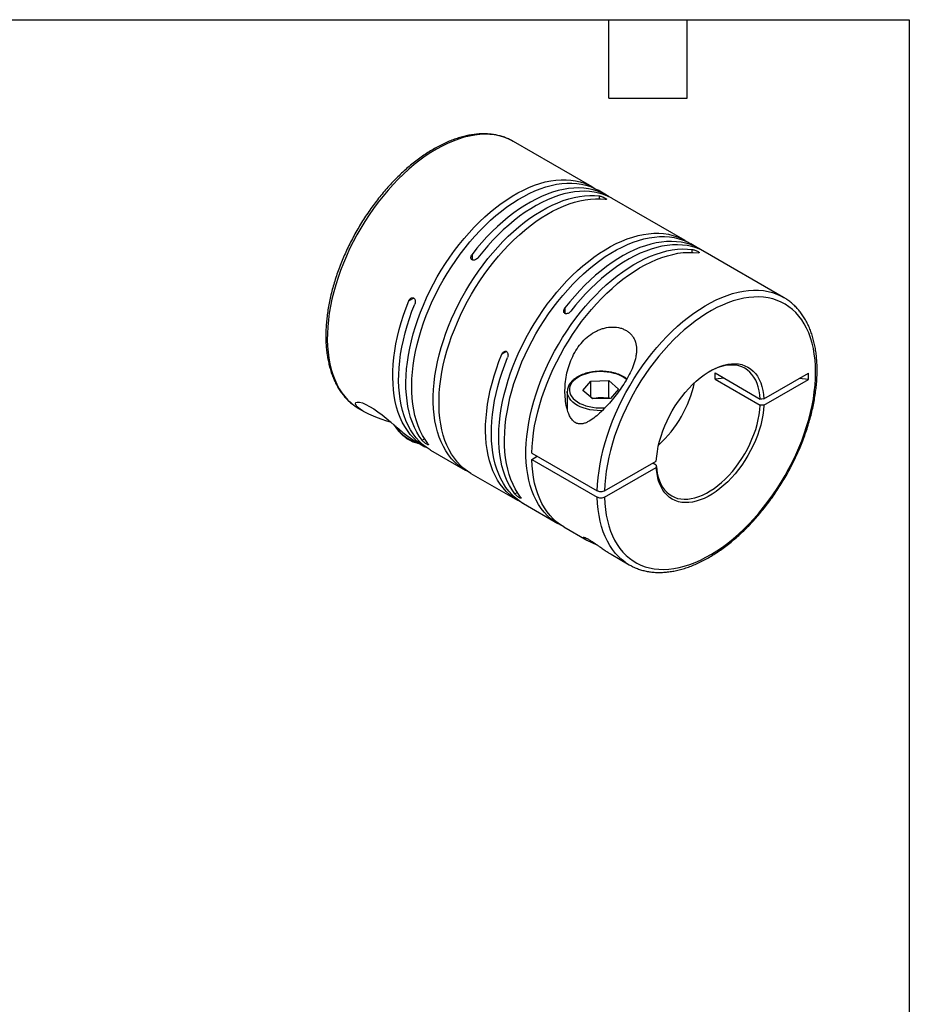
# Model space of a CAD drawing. Header units: millimetres. Extents: x 13 to 546, y 13 to 419.
# Tile 4 of 4: x 373 to 546, y 228 to 419. Entities that reach past the tile are written whole.
import ezdxf

# ---------------------------------------------------------------- set-up
doc = ezdxf.new("R2010")
doc.units = ezdxf.units.MM
doc.header["$LTSCALE"] = 2
doc.linetypes.add('SLD-Solid', pattern=[0])
doc.layers.add('TEXT', color=140, linetype='SLD-Solid', lineweight=25)

msp = doc.modelspace()

# ---------------------------------------------------------------- linework, layer by layer
for p, q in [((469.21, 395.42), (469.15, 395.46)), ((484.48, 386.61), (469.21, 395.42)), ((487.24, 385.01), (485.62, 385.95)), ((485.89, 384.29), (485.89, 384.84)), ((502.52, 376.2), (488.37, 384.36)), ((505.27, 374.6), (503.65, 375.54)), ((461.14, 373.5), (461.14, 372.43)), ((503.92, 373.88), (503.92, 374.44)), ((521.68, 365.13), (506.4, 373.95)), ((449.79, 365.01), (448.86, 364.48)), ((521.68, 365.13), (521.75, 365.09)), ((479.17, 363.09), (479.17, 362.02)), ((467.82, 354.6), (466.89, 354.07)), ((508.35, 350.45), (517.12, 345.38)), ((517.83, 345.39), (526.48, 350.38)), ((526.48, 349.15), (526.48, 350.38)), ((482.68, 347.06), (484.24, 348.85)), ((484.24, 348.85), (487.69, 348.96)), ((484.24, 345.69), (484.24, 348.85)), ((487.69, 348.96), (489.6, 347.29)), ((487.69, 345.7), (487.69, 348.96)), ((510.13, 349.42), (508.35, 349.23)), ((508.35, 349.23), (517.12, 344.16)), ((517.83, 344.16), (526.48, 349.15)), ((526.48, 349.15), (524.72, 349.36)), ((479.64, 346.85), (479.64, 343.35)), ((479.64, 346.77), (479.64, 346.85)), ((484.58, 345.39), (482.68, 347.06)), ((489.6, 347.29), (488.04, 345.5)), ((484.36, 345.58), (485.96, 345.64)), ((488.04, 345.5), (484.58, 345.39)), ((485.96, 345.64), (487.69, 345.7)), ((487.69, 345.7), (487.92, 345.5)), ((439.21, 343.46), (440.22, 342.88)), ((449.68, 337.43), (450.01, 337.23)), ((450.01, 337.23), (451.94, 336.11)), ((451.41, 337.37), (451.89, 337.65)), ((453.07, 335.46), (459.79, 331.58)), ((472.74, 334.87), (485.47, 327.52)), ((472.74, 333.65), (473.81, 334.26)), ((472.74, 333.65), (485.47, 326.3)), ((486.89, 327.52), (496.94, 333.33)), ((486.89, 326.3), (496.94, 332.1)), ((496.94, 332.51), (496.24, 332.92)), ((460.92, 330.93), (469.97, 325.7)), ((469.44, 326.96), (469.92, 327.24)), ((471.1, 325.05), (477.82, 321.17)), ((478.95, 320.52), (483.41, 317.94)), ((488.15, 315.21), (491.68, 313.17))]:
    msp.add_line(p, q)
at = {"flags": 128}
for points in [[(469.15, 395.46), (468.92, 395.58), (468.12, 395.96), (467.29, 396.28), (466.42, 396.52), (465.52, 396.7), (464.58, 396.8), (463.63, 396.83), (462.64, 396.79), (461.64, 396.67), (460.61, 396.49), (459.57, 396.24), (458.52, 395.91), (457.45, 395.52), (456.38, 395.06), (455.3, 394.53), (454.21, 393.94), (453.13, 393.28), (452.05, 392.56), (450.97, 391.78), (449.91, 390.94), (448.85, 390.05), (447.81, 389.1), (446.79, 388.1), (445.78, 387.05), (444.8, 385.96), (443.84, 384.82), (442.91, 383.64), (442.01, 382.43), (441.14, 381.18), (440.3, 379.9), (439.5, 378.6), (438.74, 377.27), (438.02, 375.92), (437.34, 374.55), (436.7, 373.17), (436.12, 371.78), (435.57, 370.38), (435.08, 368.98), (434.64, 367.58), (434.25, 366.19), (433.91, 364.81), (433.62, 363.43), (433.39, 362.08), (433.21, 360.74), (433.08, 359.42), (433.01, 358.14), (433, 356.88), (433.04, 355.65), (433.14, 354.46), (433.29, 353.31), (433.5, 352.2), (433.76, 351.14), (434.07, 350.12), (434.44, 349.15), (434.86, 348.24), (435.33, 347.38), (435.84, 346.58), (436.41, 345.84), (437.02, 345.16), (437.68, 344.55), (438.38, 344), (438.41, 343.98)], [(451.41, 337.37), (450.87, 338.14), (450.37, 338.97), (449.93, 339.85), (449.53, 340.79), (449.19, 341.78), (448.9, 342.82), (448.67, 343.91), (448.49, 345.04), (448.36, 346.21), (448.29, 347.42), (448.27, 348.66), (448.31, 349.94), (448.41, 351.24), (448.56, 352.57), (448.77, 353.91), (449.03, 355.28), (449.34, 356.66), (449.7, 358.05), (450.12, 359.45), (450.59, 360.85), (451.11, 362.24), (451.67, 363.64), (452.28, 365.03), (452.94, 366.4), (453.64, 367.76), (454.38, 369.1), (455.16, 370.42), (455.98, 371.72), (456.83, 372.98), (457.72, 374.22), (458.64, 375.41), (459.58, 376.57), (460.56, 377.69), (461.55, 378.76), (462.57, 379.79), (463.6, 380.76), (464.65, 381.68), (465.71, 382.55), (466.78, 383.36), (467.86, 384.11), (468.94, 384.8), (470.03, 385.43), (471.11, 385.99), (472.19, 386.48), (473.26, 386.91), (474.32, 387.27), (475.37, 387.56), (476.41, 387.77), (477.42, 387.92), (478.42, 388), (479.39, 388), (480.33, 387.94), (481.25, 387.8), (482.14, 387.59), (482.99, 387.31), (483.81, 386.96), (484.59, 386.54), (485.04, 386.26)], [(452.54, 336.72), (452, 337.49), (451.5, 338.31), (451.06, 339.2), (450.66, 340.14), (450.32, 341.13), (450.03, 342.17), (449.8, 343.26), (449.62, 344.39), (449.49, 345.56), (449.42, 346.77), (449.41, 348.01), (449.45, 349.28), (449.54, 350.59), (449.69, 351.91), (449.9, 353.26), (450.16, 354.63), (450.47, 356.01), (450.84, 357.4), (451.25, 358.79), (451.72, 360.19), (452.24, 361.59), (452.8, 362.99), (453.41, 364.37), (454.07, 365.75), (454.77, 367.11), (455.51, 368.45), (456.29, 369.77), (457.11, 371.06), (457.97, 372.33), (458.85, 373.56), (459.77, 374.76), (460.71, 375.92), (461.69, 377.03), (462.68, 378.11), (463.7, 379.13), (464.73, 380.11), (465.78, 381.03), (466.84, 381.9), (467.91, 382.71), (468.99, 383.46), (470.07, 384.15), (471.16, 384.77), (472.24, 385.33), (473.32, 385.83), (474.39, 386.26), (475.45, 386.61), (476.5, 386.9), (477.54, 387.12), (478.55, 387.27), (479.55, 387.35), (480.52, 387.35), (481.46, 387.28), (482.38, 387.15), (483.27, 386.94), (484.12, 386.66), (484.94, 386.31), (485.62, 385.95)], [(460.37, 331.27), (459.89, 331.52), (459.14, 331.99), (458.43, 332.52), (457.76, 333.12), (457.14, 333.79), (456.56, 334.51), (456.03, 335.3), (455.55, 336.14), (455.12, 337.04), (454.74, 338), (454.41, 339), (454.13, 340.05), (453.91, 341.15), (453.75, 342.29), (453.64, 343.48), (453.58, 344.69), (453.58, 345.95), (453.64, 347.23), (453.75, 348.54), (453.91, 349.87), (454.13, 351.22), (454.41, 352.59), (454.74, 353.98), (455.12, 355.37), (455.55, 356.77), (456.03, 358.17), (456.56, 359.57), (457.14, 360.96), (457.76, 362.34), (458.43, 363.71), (459.14, 365.07), (459.89, 366.41), (460.69, 367.72), (461.51, 369.01), (462.38, 370.26), (463.27, 371.48), (464.2, 372.67), (465.15, 373.82), (466.13, 374.92), (467.13, 375.98), (468.15, 377), (469.19, 377.96), (470.24, 378.86), (471.31, 379.72), (472.38, 380.51), (473.46, 381.24), (474.54, 381.92), (475.63, 382.52), (476.71, 383.07), (477.79, 383.54), (478.86, 383.95), (479.91, 384.29), (480.96, 384.56), (481.99, 384.76), (483, 384.89), (483.99, 384.95), (484.95, 384.93), (485.89, 384.84)], [(487.8, 384.67), (487.14, 385.07), (486.35, 385.47), (485.52, 385.8), (484.66, 386.06), (483.76, 386.25), (482.84, 386.37), (481.88, 386.42), (480.9, 386.39), (479.9, 386.3), (478.88, 386.13), (477.84, 385.89), (476.79, 385.58), (475.73, 385.21), (474.65, 384.76), (473.57, 384.25), (472.49, 383.67), (471.4, 383.02), (470.32, 382.32), (469.25, 381.55), (468.18, 380.73), (467.12, 379.84), (466.07, 378.91), (465.04, 377.92), (464.03, 376.88), (463.04, 375.79), (462.08, 374.67), (461.14, 373.5)], [(488.37, 384.36), (488.27, 384.42), (487.48, 384.82), (486.65, 385.15), (485.79, 385.41), (484.89, 385.6), (483.97, 385.72), (483.01, 385.76), (482.04, 385.74), (481.03, 385.64), (480.01, 385.48), (478.98, 385.24), (477.92, 384.93), (476.86, 384.55), (475.78, 384.11), (474.7, 383.59), (473.62, 383.02), (472.54, 382.37), (471.45, 381.67), (470.38, 380.9), (469.31, 380.07), (468.25, 379.19), (467.2, 378.25), (466.18, 377.26), (465.16, 376.23), (464.18, 375.14), (463.21, 374.01), (462.27, 372.84)], [(460.92, 330.93), (460.27, 331.34), (459.56, 331.87), (458.89, 332.47), (458.27, 333.13), (457.69, 333.86), (457.16, 334.64), (456.68, 335.49), (456.25, 336.39), (455.87, 337.34), (455.54, 338.35), (455.27, 339.4), (455.05, 340.5), (454.88, 341.64), (454.77, 342.82), (454.71, 344.04), (454.71, 345.29), (454.77, 346.58), (454.88, 347.89), (455.05, 349.22), (455.27, 350.57), (455.54, 351.94), (455.87, 353.32), (456.25, 354.72), (456.68, 356.11), (457.16, 357.51), (457.69, 358.91), (458.27, 360.31), (458.89, 361.69), (459.56, 363.06), (460.27, 364.42), (461.03, 365.75), (461.82, 367.07), (462.64, 368.35), (463.51, 369.61), (464.4, 370.83), (465.33, 372.02), (466.28, 373.17), (467.26, 374.27), (468.26, 375.33), (469.28, 376.34), (470.32, 377.3), (471.37, 378.21), (472.44, 379.06), (473.51, 379.86), (474.59, 380.59), (475.67, 381.26), (476.76, 381.87), (477.84, 382.41), (478.92, 382.89), (479.99, 383.3), (481.05, 383.64), (482.09, 383.91), (483.12, 384.11), (484.13, 384.24), (485.12, 384.29), (486.08, 384.28), (487.02, 384.19)], [(469.44, 326.96), (468.9, 327.73), (468.4, 328.56), (467.96, 329.44), (467.56, 330.38), (467.22, 331.37), (466.93, 332.41), (466.7, 333.5), (466.52, 334.63), (466.39, 335.8), (466.32, 337.01), (466.31, 338.25), (466.35, 339.53), (466.44, 340.83), (466.59, 342.16), (466.8, 343.51), (467.06, 344.87), (467.37, 346.25), (467.73, 347.64), (468.15, 349.04), (468.62, 350.44), (469.14, 351.84), (469.7, 353.23), (470.31, 354.62), (470.97, 355.99), (471.67, 357.35), (472.41, 358.69), (473.19, 360.01), (474.01, 361.31), (474.87, 362.57), (475.75, 363.81), (476.67, 365), (477.61, 366.16), (478.59, 367.28), (479.58, 368.35), (480.6, 369.38), (481.63, 370.35), (482.68, 371.27), (483.74, 372.14), (484.81, 372.95), (485.89, 373.7), (486.97, 374.39), (488.06, 375.02), (489.14, 375.58), (490.22, 376.07), (491.29, 376.5), (492.35, 376.86), (493.4, 377.15), (494.44, 377.37), (495.45, 377.51), (496.45, 377.59), (497.42, 377.59), (498.36, 377.53), (499.28, 377.39), (500.17, 377.18), (501.02, 376.9), (501.84, 376.55), (502.62, 376.13), (503.07, 375.85)], [(470.57, 326.31), (470.03, 327.08), (469.53, 327.9), (469.09, 328.79), (468.69, 329.73), (468.35, 330.72), (468.06, 331.76), (467.83, 332.85), (467.65, 333.98), (467.52, 335.15), (467.45, 336.36), (467.44, 337.6), (467.48, 338.87), (467.57, 340.18), (467.72, 341.5), (467.93, 342.85), (468.19, 344.22), (468.5, 345.6), (468.87, 346.99), (469.28, 348.38), (469.75, 349.78), (470.27, 351.18), (470.83, 352.58), (471.45, 353.96), (472.1, 355.34), (472.8, 356.7), (473.54, 358.04), (474.32, 359.36), (475.14, 360.66), (476, 361.92), (476.88, 363.15), (477.8, 364.35), (478.75, 365.51), (479.72, 366.63), (480.71, 367.7), (481.73, 368.72), (482.76, 369.7), (483.81, 370.62), (484.87, 371.49), (485.94, 372.3), (487.02, 373.05), (488.11, 373.74), (489.19, 374.36), (490.27, 374.92), (491.35, 375.42), (492.42, 375.85), (493.49, 376.2), (494.53, 376.49), (495.57, 376.71), (496.58, 376.86), (497.58, 376.94), (498.55, 376.94), (499.5, 376.87), (500.41, 376.74), (501.3, 376.53), (502.15, 376.25), (502.97, 375.9), (503.65, 375.54)], [(505.83, 374.26), (505.17, 374.66), (504.38, 375.06), (503.55, 375.39), (502.69, 375.65), (501.79, 375.84), (500.87, 375.96), (499.91, 376.01), (498.94, 375.98), (497.93, 375.89), (496.91, 375.72), (495.88, 375.48), (494.82, 375.17), (493.76, 374.8), (492.68, 374.35), (491.6, 373.84), (490.52, 373.26), (489.44, 372.62), (488.35, 371.91), (487.28, 371.14), (486.21, 370.32), (485.15, 369.43), (484.1, 368.5), (483.07, 367.51), (482.06, 366.47), (481.08, 365.39), (480.11, 364.26), (479.17, 363.09)], [(506.4, 373.95), (506.3, 374.01), (505.51, 374.41), (504.68, 374.74), (503.82, 375), (502.92, 375.19), (502, 375.31), (501.04, 375.36), (500.07, 375.33), (499.07, 375.23), (498.04, 375.07), (497.01, 374.83), (495.95, 374.52), (494.89, 374.14), (493.82, 373.7), (492.74, 373.18), (491.65, 372.61), (490.57, 371.96), (489.49, 371.26), (488.41, 370.49), (487.34, 369.66), (486.28, 368.78), (485.24, 367.84), (484.21, 366.86), (483.2, 365.82), (482.21, 364.73), (481.24, 363.6), (480.3, 362.43)], [(478.4, 320.86), (477.93, 321.11), (477.17, 321.58), (476.46, 322.11), (475.79, 322.71), (475.17, 323.38), (474.59, 324.1), (474.06, 324.89), (473.58, 325.73), (473.15, 326.63), (472.77, 327.59), (472.44, 328.59), (472.17, 329.64), (471.95, 330.74), (471.78, 331.88), (471.67, 333.07), (471.61, 334.28), (471.61, 335.54), (471.67, 336.82), (471.78, 338.13), (471.95, 339.46), (472.17, 340.82), (472.44, 342.19), (472.77, 343.57), (473.15, 344.96), (473.58, 346.36), (474.06, 347.76), (474.59, 349.16), (475.17, 350.55), (475.79, 351.93), (476.46, 353.3), (477.17, 354.66), (477.93, 356), (478.72, 357.31), (479.54, 358.6), (480.41, 359.85), (481.3, 361.08), (482.23, 362.26), (483.18, 363.41), (484.16, 364.52), (485.16, 365.57), (486.18, 366.59), (487.22, 367.55), (488.27, 368.45), (489.34, 369.31), (490.41, 370.1), (491.49, 370.83), (492.57, 371.51), (493.66, 372.11), (494.74, 372.66), (495.82, 373.13), (496.89, 373.54), (497.95, 373.88), (498.99, 374.15), (500.02, 374.35), (501.03, 374.48), (502.02, 374.54), (502.98, 374.52), (503.92, 374.44)], [(472.74, 334.87), (472.8, 336.15), (472.91, 337.46), (473.08, 338.8), (473.29, 340.15), (473.57, 341.52), (473.9, 342.9), (474.27, 344.29), (474.71, 345.69), (475.19, 347.09), (475.72, 348.49), (476.3, 349.88), (476.92, 351.27), (477.59, 352.64), (478.3, 354), (479.05, 355.33), (479.84, 356.65), (480.67, 357.93), (481.53, 359.19), (482.43, 360.42), (483.35, 361.6), (484.31, 362.75), (485.29, 363.86), (486.29, 364.92), (487.31, 365.93), (488.35, 366.89), (489.4, 367.8), (490.46, 368.65), (491.54, 369.44), (492.62, 370.18), (493.7, 370.85), (494.79, 371.46), (495.87, 372), (496.95, 372.48), (498.02, 372.89), (499.08, 373.23), (500.12, 373.5), (501.15, 373.7), (502.16, 373.83), (503.15, 373.88), (504.11, 373.87), (505.05, 373.78)], [(485.47, 327.52), (485.53, 328.8), (485.64, 330.11), (485.8, 331.44), (486.02, 332.8), (486.3, 334.17), (486.62, 335.55), (487, 336.94), (487.43, 338.33), (487.91, 339.73), (488.44, 341.13), (489.02, 342.52), (489.64, 343.91), (490.31, 345.28), (491.02, 346.63), (491.77, 347.97), (492.56, 349.28), (493.39, 350.57), (494.25, 351.82), (495.14, 353.05), (496.07, 354.24), (497.02, 355.38), (498, 356.49), (498.99, 357.55), (500.01, 358.56), (501.05, 359.52), (502.1, 360.43), (503.17, 361.28), (504.24, 362.08), (505.32, 362.81), (506.4, 363.49), (507.49, 364.1), (508.57, 364.64), (509.64, 365.12), (510.71, 365.53), (511.77, 365.87), (512.82, 366.14), (513.85, 366.35), (514.86, 366.48), (515.84, 366.54), (516.81, 366.52), (517.75, 366.44), (518.66, 366.28), (519.54, 366.06), (520.38, 365.76), (521.19, 365.4), (521.68, 365.13)], [(452.52, 335.8), (451.84, 336.17), (451.1, 336.66), (450.4, 337.21), (449.74, 337.82), (449.13, 338.51), (448.56, 339.25), (448.05, 340.05), (447.58, 340.91), (447.16, 341.82), (446.79, 342.79), (446.48, 343.81), (446.22, 344.88), (446.02, 345.99), (445.86, 347.14), (445.77, 348.33), (445.73, 349.56), (445.74, 350.82), (445.81, 352.11), (445.94, 353.43), (446.12, 354.77), (446.35, 356.13), (446.64, 357.5), (446.99, 358.89), (447.38, 360.28), (447.82, 361.68), (448.32, 363.08), (448.86, 364.48)], [(453.07, 335.46), (452.97, 335.52), (452.23, 336.01), (451.53, 336.56), (450.87, 337.18), (450.26, 337.86), (449.69, 338.6), (449.17, 339.4), (448.71, 340.26), (448.29, 341.18), (447.92, 342.14), (447.61, 343.16), (447.35, 344.23), (447.15, 345.34), (447, 346.49), (446.9, 347.68), (446.86, 348.91), (446.87, 350.17), (446.95, 351.46), (447.07, 352.78), (447.25, 354.12), (447.49, 355.48), (447.78, 356.85), (448.12, 358.23), (448.51, 359.63), (448.96, 361.03), (449.45, 362.43), (450, 363.82)], [(486.89, 326.3), (486.94, 325.1), (487.05, 323.94), (487.22, 322.82), (487.44, 321.75), (487.71, 320.72), (488.04, 319.73), (488.42, 318.8), (488.84, 317.93), (489.32, 317.11), (489.85, 316.34), (490.43, 315.64), (491.05, 315), (491.72, 314.43), (492.42, 313.91), (493.17, 313.47), (493.96, 313.1), (494.78, 312.79), (495.64, 312.55), (496.52, 312.39), (497.44, 312.29), (498.39, 312.27), (499.35, 312.32), (500.34, 312.44), (501.35, 312.63), (502.38, 312.89), (503.42, 313.22), (504.47, 313.62), (505.52, 314.09), (506.59, 314.62), (507.65, 315.22), (508.72, 315.88), (509.78, 316.61), (510.83, 317.39), (511.87, 318.23), (512.91, 319.13), (513.92, 320.07), (514.92, 321.07), (515.9, 322.12), (516.86, 323.21), (517.79, 324.35), (518.7, 325.52), (519.57, 326.73), (520.41, 327.97), (521.21, 329.24), (521.98, 330.53), (522.71, 331.85), (523.39, 333.19), (524.04, 334.54), (524.64, 335.9), (525.19, 337.27), (525.69, 338.64), (526.15, 340.02), (526.55, 341.39), (526.91, 342.75), (527.21, 344.11), (527.45, 345.44), (527.64, 346.76), (527.78, 348.06), (527.87, 349.34), (527.89, 350.58), (527.87, 351.8), (527.78, 352.97), (527.64, 354.11), (527.45, 355.21), (527.21, 356.26), (526.91, 357.27), (526.55, 358.23), (526.15, 359.13), (525.69, 359.98), (525.19, 360.77), (524.64, 361.51), (524.04, 362.18), (523.39, 362.78), (522.71, 363.33), (521.98, 363.8), (521.21, 364.21), (520.41, 364.55), (519.57, 364.83), (518.7, 365.03), (517.79, 365.16), (516.86, 365.21), (515.9, 365.2), (514.92, 365.12), (513.92, 364.96), (512.91, 364.74), (511.87, 364.44), (510.83, 364.08), (509.78, 363.64), (508.72, 363.14), (507.65, 362.57), (506.59, 361.94), (505.52, 361.25), (504.47, 360.5), (503.42, 359.68), (502.38, 358.82), (501.35, 357.89), (500.34, 356.92), (499.35, 355.89), (498.39, 354.82), (497.44, 353.71), (496.52, 352.56), (495.64, 351.37), (494.78, 350.14), (493.96, 348.89), (493.17, 347.6), (492.42, 346.3), (491.72, 344.97), (491.05, 343.62), (490.43, 342.27), (489.85, 340.9), (489.32, 339.53), (488.84, 338.15), (488.42, 336.78), (488.04, 335.41), (487.71, 334.05), (487.44, 332.71), (487.22, 331.38), (487.05, 330.07), (486.94, 328.78), (486.89, 327.52)], [(470.55, 325.39), (469.87, 325.76), (469.13, 326.25), (468.43, 326.8), (467.77, 327.42), (467.16, 328.1), (466.59, 328.84), (466.07, 329.64), (465.61, 330.5), (465.19, 331.42), (464.82, 332.39), (464.51, 333.4), (464.25, 334.47), (464.05, 335.58), (463.9, 336.73), (463.8, 337.93), (463.76, 339.16), (463.77, 340.42), (463.85, 341.71), (463.97, 343.02), (464.15, 344.36), (464.39, 345.72), (464.68, 347.09), (465.02, 348.48), (465.41, 349.87), (465.86, 351.27), (466.35, 352.67), (466.89, 354.07)], [(471.1, 325.05), (471, 325.11), (470.26, 325.6), (469.56, 326.15), (468.9, 326.77), (468.29, 327.45), (467.72, 328.19), (467.21, 328.99), (466.74, 329.85), (466.32, 330.77), (465.96, 331.73), (465.64, 332.75), (465.38, 333.82), (465.18, 334.93), (465.03, 336.08), (464.93, 337.27), (464.89, 338.5), (464.91, 339.76), (464.98, 341.05), (465.1, 342.37), (465.28, 343.71), (465.52, 345.07), (465.81, 346.44), (466.15, 347.83), (466.54, 349.22), (466.99, 350.62), (467.48, 352.02), (468.03, 353.42)], [(496.94, 333.33), (497.01, 334.26), (497.14, 335.21), (497.32, 336.19), (497.55, 337.18), (497.85, 338.18), (498.19, 339.18), (498.58, 340.18), (499.02, 341.17), (499.51, 342.14), (500.04, 343.1), (500.62, 344.04), (501.22, 344.94), (501.87, 345.81), (502.54, 346.65), (503.24, 347.43), (503.96, 348.18), (504.7, 348.87), (505.46, 349.5), (506.23, 350.07), (507, 350.59), (507.77, 351.03), (508.55, 351.41), (509.31, 351.72), (510.07, 351.96), (510.81, 352.13), (511.53, 352.22), (512.23, 352.24), (512.91, 352.19), (513.55, 352.06), (514.16, 351.85), (514.73, 351.58), (515.26, 351.23), (515.75, 350.82), (516.19, 350.34), (516.58, 349.8), (516.93, 349.19), (517.22, 348.53), (517.46, 347.81), (517.64, 347.05), (517.76, 346.24), (517.83, 345.39)], [(491.17, 349.17), (490.89, 349.38), (490.43, 349.68), (489.9, 349.95), (489.33, 350.18), (488.72, 350.37), (488.07, 350.52), (487.4, 350.62), (486.71, 350.68), (486.02, 350.7), (485.32, 350.67), (484.64, 350.59), (483.97, 350.47), (483.34, 350.3), (482.74, 350.1), (482.18, 349.86), (481.68, 349.58), (481.23, 349.27), (480.85, 348.93), (480.54, 348.57), (480.3, 348.2), (480.14, 347.81), (480.05, 347.41), (480.05, 347.01), (480.12, 346.61), (480.27, 346.21), (480.5, 345.83), (480.8, 345.47), (481.17, 345.13), (481.61, 344.82), (482.1, 344.53), (482.65, 344.29), (483.24, 344.08), (483.88, 343.91), (484.54, 343.78), (485.22, 343.69), (485.91, 343.66), (486.61, 343.66), (486.99, 343.69)], [(517.12, 345.38), (517.05, 346.21), (516.93, 346.99), (516.76, 347.73), (516.53, 348.42), (516.25, 349.05), (515.91, 349.64), (515.53, 350.16), (515.11, 350.62), (514.63, 351.02), (514.12, 351.35), (513.57, 351.62), (512.98, 351.81), (512.36, 351.94), (511.71, 351.99), (511.04, 351.97), (510.34, 351.88), (509.62, 351.72), (508.89, 351.49), (508.15, 351.19), (507.41, 350.82), (507.21, 350.71)], [(486.41, 343.1), (486.16, 343.1), (485.44, 343.12), (484.73, 343.19), (484.04, 343.3), (483.38, 343.45), (482.75, 343.65), (482.16, 343.88), (481.62, 344.15), (481.13, 344.46), (480.71, 344.79), (480.35, 345.15), (480.06, 345.52), (479.84, 345.92), (479.7, 346.32), (479.64, 346.73), (479.64, 346.77)], [(445.48, 340.79), (444.54, 341.08), (443.45, 341.44), (442.44, 341.83), (441.04, 342.45), (440.41, 342.77), (439.85, 343.1), (439.11, 343.63), (438.83, 343.89), (438.63, 344.14), (438.48, 344.44), (438.53, 344.68), (438.79, 344.79), (439.26, 344.77), (439.82, 344.61), (440.52, 344.31), (441.23, 343.94), (442.02, 343.45), (442.81, 342.91), (443.64, 342.29), (444.45, 341.64), (445.27, 340.96), (446.09, 340.26), (446.89, 339.58), (447.7, 338.9), (448.47, 338.29), (449.09, 337.82), (449.68, 337.43), (449.68, 337.43)], [(517.83, 345.39), (517.43, 345.38), (517.12, 345.38)], [(438.41, 343.98), (439.12, 343.51), (439.21, 343.46)], [(517.83, 344.16), (517.76, 343.23), (517.64, 342.27), (517.46, 341.3), (517.22, 340.31), (516.93, 339.31), (516.58, 338.31), (516.19, 337.31), (515.75, 336.32), (515.26, 335.35), (514.73, 334.39), (514.16, 333.45), (513.55, 332.55), (512.91, 331.68), (512.23, 330.84), (511.53, 330.05), (510.81, 329.31), (510.07, 328.62), (509.31, 327.99), (508.55, 327.41), (507.77, 326.9), (507, 326.45), (506.23, 326.07), (505.46, 325.76), (504.7, 325.52), (503.96, 325.36), (503.24, 325.27), (502.54, 325.25), (501.87, 325.3), (501.22, 325.43), (500.62, 325.63), (500.04, 325.91), (499.51, 326.25), (499.02, 326.67), (498.58, 327.15), (498.19, 327.69), (497.85, 328.3), (497.55, 328.96), (497.32, 329.67), (497.14, 330.44), (497.01, 331.25), (496.94, 332.1)], [(496.94, 332.51), (497.01, 331.69), (497.13, 330.91), (497.31, 330.17), (497.54, 329.48), (497.82, 328.84), (498.15, 328.26), (498.53, 327.74), (498.96, 327.27), (499.43, 326.88), (499.94, 326.54), (500.5, 326.28), (501.08, 326.08), (501.71, 325.96), (502.36, 325.91), (503.03, 325.93), (503.73, 326.02), (504.44, 326.18), (505.17, 326.41), (505.91, 326.71), (506.66, 327.07), (507.41, 327.51), (508.15, 328), (508.89, 328.55), (509.62, 329.17), (510.34, 329.83), (511.04, 330.55), (511.71, 331.31), (512.36, 332.11), (512.98, 332.95), (513.57, 333.83), (514.12, 334.73), (514.63, 335.65), (515.11, 336.59), (515.53, 337.55), (515.91, 338.51), (516.25, 339.48), (516.53, 340.44), (516.76, 341.4), (516.93, 342.34), (517.05, 343.26), (517.12, 344.16)], [(517.83, 344.16), (517.43, 344.16), (517.12, 344.16)], [(478.95, 320.52), (478.3, 320.93), (477.59, 321.47), (476.92, 322.07), (476.3, 322.73), (475.72, 323.46), (475.19, 324.24), (474.71, 325.09), (474.27, 325.99), (473.9, 326.94), (473.57, 327.95), (473.29, 329), (473.08, 330.1), (472.91, 331.24), (472.8, 332.43), (472.74, 333.65)], [(496.94, 332.51), (496.94, 332.28), (496.94, 332.1)], [(490.9, 313.67), (490.31, 314.12), (489.64, 314.72), (489.02, 315.39), (488.44, 316.11), (487.91, 316.9), (487.43, 317.75), (487, 318.65), (486.62, 319.6), (486.3, 320.6), (486.02, 321.66), (485.8, 322.76), (485.64, 323.9), (485.53, 325.08), (485.47, 326.3)]]:
    msp.add_lwpolyline(points, dxfattribs=at)
for centre, radius, start, end in [((481.5, 353.69), 23.45, 312.5704, 347.435), ((486.09, 340.97), 4.67, 91.5398, 108.8336), ((486.15, 340.69), 4.95, 75.4389, 92.1209), ((452.04, 343.67), 6.83, 210.5573, 255.1918), ((496.69, 321.85), 10.02, 234.6989, 245.468)]:
    msp.add_arc(centre, radius, start, end)
for points, knots in [([(469.14, 395.45), (468.97, 395.55), (468.55, 395.79), (467.84, 396.1), (467.01, 396.39), (466.16, 396.62), (465.28, 396.79), (464.37, 396.89), (463.44, 396.93), (462.48, 396.9), (461.51, 396.8), (460.52, 396.64), (459.51, 396.42), (458.49, 396.13), (457.46, 395.78), (456.42, 395.36), (455.38, 394.88), (454.34, 394.35), (453.29, 393.75), (452.25, 393.1), (451.22, 392.39), (450.19, 391.62), (449.17, 390.81), (448.17, 389.94), (447.18, 389.03), (446.21, 388.07), (445.25, 387.07), (444.32, 386.03), (443.41, 384.95), (442.53, 383.83), (441.67, 382.68), (440.84, 381.5), (440.04, 380.3), (439.28, 379.06), (438.55, 377.81), (437.86, 376.53), (437.2, 375.24), (436.58, 373.94), (436.01, 372.62), (435.48, 371.3), (434.99, 369.97), (434.54, 368.64), (434.14, 367.31), (433.79, 365.99), (433.49, 364.67), (433.23, 363.37), (433.03, 362.08), (432.87, 360.8), (432.76, 359.55), (432.71, 358.32), (432.7, 357.11), (432.75, 355.93), (432.85, 354.78), (433, 353.66), (433.2, 352.58), (433.45, 351.54), (433.75, 350.55), (434.1, 349.59), (434.5, 348.69), (434.95, 347.83), (435.45, 347.03), (435.99, 346.28), (436.57, 345.58), (437.2, 344.95), (437.8, 344.42), (438.2, 344.13), (438.36, 344.02)], [0, 0, 0, 0, 0.010452, 0.025805, 0.041167, 0.056557, 0.071991, 0.08748, 0.10303, 0.118644, 0.134319, 0.15005, 0.165827, 0.181644, 0.197489, 0.213356, 0.229238, 0.245127, 0.261021, 0.276913, 0.292802, 0.308687, 0.324566, 0.340439, 0.356306, 0.372167, 0.388022, 0.403872, 0.419718, 0.435559, 0.451397, 0.467232, 0.483065, 0.498897, 0.514728, 0.530559, 0.546391, 0.562225, 0.578061, 0.593899, 0.609742, 0.625588, 0.64144, 0.657297, 0.673161, 0.689032, 0.70491, 0.720795, 0.736688, 0.752588, 0.768494, 0.784406, 0.80032, 0.816233, 0.83214, 0.848035, 0.863911, 0.87976, 0.895572, 0.911337, 0.927048, 0.942695, 0.958277, 0.973793, 0.989248, 1, 1, 1, 1]), ([(485.89, 384.84), (485.96, 384.84), (486.04, 384.82), (486.22, 384.77), (486.32, 384.74), (486.52, 384.67), (486.63, 384.62), (486.84, 384.53), (486.94, 384.48), (487.1, 384.38), (487.16, 384.34), (487.24, 384.27), (487.26, 384.24), (487.25, 384.2), (487.23, 384.19), (487.15, 384.18), (487.09, 384.18), (487.02, 384.19)], [0, 0, 0, 0, 0.125, 0.125, 0.25, 0.25, 0.375, 0.375, 0.5, 0.5, 0.625, 0.625, 0.75, 0.75, 0.875, 0.875, 1, 1, 1, 1]), ([(462.27, 372.84), (462.2, 372.75), (462.12, 372.67), (461.94, 372.53), (461.85, 372.47), (461.64, 372.39), (461.53, 372.36), (461.32, 372.36), (461.23, 372.38), (461.06, 372.47), (461, 372.54), (460.92, 372.71), (460.9, 372.81), (460.91, 373.01), (460.94, 373.11), (461.02, 373.31), (461.07, 373.41), (461.14, 373.5)], [0, 0, 0, 0, 0.125, 0.125, 0.25, 0.25, 0.375, 0.375, 0.5, 0.5, 0.625, 0.625, 0.75, 0.75, 0.875, 0.875, 1, 1, 1, 1]), ([(503.92, 374.44), (503.99, 374.43), (504.07, 374.41), (504.25, 374.36), (504.35, 374.33), (504.55, 374.26), (504.66, 374.21), (504.87, 374.12), (504.97, 374.07), (505.13, 373.97), (505.2, 373.93), (505.27, 373.86), (505.29, 373.83), (505.28, 373.79), (505.26, 373.78), (505.18, 373.77), (505.12, 373.77), (505.05, 373.78)], [0, 0, 0, 0, 0.125, 0.125, 0.25, 0.25, 0.375, 0.375, 0.5, 0.5, 0.625, 0.625, 0.75, 0.75, 0.875, 0.875, 1, 1, 1, 1]), ([(448.86, 364.48), (448.91, 364.58), (448.96, 364.68), (449.09, 364.85), (449.17, 364.92), (449.34, 365.03), (449.43, 365.06), (449.61, 365.08), (449.71, 365.06), (449.87, 364.97), (449.94, 364.89), (450.04, 364.71), (450.07, 364.61), (450.1, 364.38), (450.1, 364.27), (450.07, 364.04), (450.04, 363.93), (450, 363.82)], [0, 0, 0, 0, 0.125, 0.125, 0.25, 0.25, 0.375, 0.375, 0.5, 0.5, 0.625, 0.625, 0.75, 0.75, 0.875, 0.875, 1, 1, 1, 1]), ([(492.59, 312.71), (492.74, 312.64), (493.16, 312.45), (493.87, 312.2), (494.73, 311.97), (495.61, 311.81), (496.52, 311.7), (497.45, 311.67), (498.4, 311.7), (499.38, 311.79), (500.37, 311.95), (501.38, 312.17), (502.4, 312.46), (503.43, 312.81), (504.46, 313.23), (505.5, 313.71), (506.55, 314.24), (507.59, 314.84), (508.63, 315.49), (509.67, 316.2), (510.69, 316.96), (511.71, 317.78), (512.71, 318.64), (513.7, 319.55), (514.68, 320.51), (515.63, 321.51), (516.56, 322.55), (517.47, 323.63), (518.36, 324.75), (519.22, 325.9), (520.05, 327.08), (520.84, 328.29), (521.61, 329.52), (522.34, 330.78), (523.03, 332.05), (523.69, 333.34), (524.3, 334.65), (524.88, 335.96), (525.41, 337.29), (525.9, 338.61), (526.34, 339.94), (526.74, 341.27), (527.1, 342.59), (527.4, 343.91), (527.66, 345.21), (527.86, 346.5), (528.02, 347.78), (528.13, 349.03), (528.18, 350.27), (528.19, 351.48), (528.14, 352.66), (528.05, 353.81), (527.9, 354.92), (527.7, 356), (527.45, 357.04), (527.14, 358.04), (526.79, 358.99), (526.39, 359.9), (525.94, 360.76), (525.45, 361.56), (524.91, 362.31), (524.32, 363.01), (523.7, 363.64), (523.03, 364.22), (522.39, 364.7), (521.95, 364.97), (521.75, 365.08)], [0, 0, 0, 0, 0.0089608, 0.0243279, 0.0397227, 0.055161, 0.0706543, 0.0862094, 0.1018281, 0.1175079, 0.133243, 0.1490255, 0.1648466, 0.1806974, 0.1965695, 0.2124559, 0.2283507, 0.2442491, 0.2601468, 0.2760414, 0.2919313, 0.3078157, 0.323694, 0.3395661, 0.3554323, 0.3712927, 0.3871478, 0.4029983, 0.4188447, 0.4346877, 0.450528, 0.4663662, 0.4822032, 0.4980396, 0.5138762, 0.5297135, 0.5455522, 0.5613931, 0.5772369, 0.5930843, 0.6089361, 0.6247929, 0.6406555, 0.6565244, 0.6724002, 0.6882833, 0.7041738, 0.7200718, 0.735977, 0.7518886, 0.7678051, 0.7837245, 0.7996426, 0.8155548, 0.8314553, 0.8473368, 0.8631909, 0.8790083, 0.8947794, 0.9104952, 0.9261486, 0.9417358, 0.9572572, 0.9727183, 0.9881295, 1, 1, 1, 1]), ([(480.3, 362.43), (480.23, 362.35), (480.16, 362.27), (479.98, 362.12), (479.88, 362.06), (479.67, 361.98), (479.56, 361.95), (479.35, 361.95), (479.26, 361.97), (479.09, 362.06), (479.03, 362.14), (478.95, 362.3), (478.94, 362.4), (478.94, 362.6), (478.97, 362.7), (479.05, 362.9), (479.1, 363), (479.17, 363.09)], [0, 0, 0, 0, 0.125, 0.125, 0.25, 0.25, 0.375, 0.375, 0.5, 0.5, 0.625, 0.625, 0.75, 0.75, 0.875, 0.875, 1, 1, 1, 1]), ([(491.05, 349), (491.35, 349.5), (491.62, 350), (492.11, 351), (492.33, 351.51), (492.71, 352.55), (492.85, 353.07), (493, 353.83), (493.04, 354.09), (493.08, 354.59), (493.09, 354.84), (493.07, 355.57), (493, 356.03), (492.8, 356.68), (492.71, 356.9), (492.51, 357.3), (492.39, 357.48), (492.12, 357.84), (491.97, 358.01), (491.64, 358.32), (491.46, 358.46), (491.07, 358.71), (490.87, 358.83), (490.43, 359.02), (490.2, 359.11), (489.49, 359.3), (488.98, 359.37), (487.92, 359.37), (487.39, 359.3), (486.59, 359.1), (486.32, 359.02), (485.79, 358.83), (485.54, 358.72), (484.78, 358.34), (484.29, 358.03), (483.39, 357.34), (482.97, 356.95), (482.2, 356.1), (481.85, 355.64), (481.21, 354.69), (480.93, 354.18), (480.44, 353.16), (480.22, 352.63), (479.86, 351.56), (479.7, 351.01), (479.46, 349.89), (479.36, 349.33), (479.23, 348.2), (479.2, 347.63), (479.18, 346.5), (479.2, 345.93), (479.32, 344.8), (479.41, 344.23), (479.67, 343.14), (479.85, 342.61), (480.21, 341.87), (480.35, 341.64), (480.66, 341.23), (480.84, 341.04), (481.13, 340.83), (481.23, 340.77), (481.44, 340.67), (481.55, 340.63), (481.87, 340.54), (482.09, 340.52), (482.53, 340.55), (482.74, 340.6), (483.17, 340.73), (483.38, 340.82), (483.99, 341.13), (484.38, 341.39), (485.16, 341.97), (485.54, 342.3), (486.29, 342.98), (486.65, 343.35), (487.38, 344.11), (487.73, 344.5), (488.44, 345.33), (488.8, 345.76), (489.82, 347.09), (490.46, 348.02), (491.05, 349)], [0, 0, 0, 0, 0.03125, 0.03125, 0.0625, 0.0625, 0.09375, 0.09375, 0.109375, 0.109375, 0.125, 0.125, 0.15625, 0.15625, 0.171875, 0.171875, 0.1875, 0.1875, 0.203125, 0.203125, 0.21875, 0.21875, 0.234375, 0.234375, 0.25, 0.25, 0.28125, 0.28125, 0.3125, 0.3125, 0.328125, 0.328125, 0.34375, 0.34375, 0.375, 0.375, 0.40625, 0.40625, 0.4375, 0.4375, 0.46875, 0.46875, 0.5, 0.5, 0.53125, 0.53125, 0.5625, 0.5625, 0.59375, 0.59375, 0.625, 0.625, 0.65625, 0.65625, 0.6875, 0.6875, 0.703125, 0.703125, 0.71875, 0.71875, 0.726563, 0.726563, 0.734375, 0.734375, 0.75, 0.75, 0.765625, 0.765625, 0.78125, 0.78125, 0.8125, 0.8125, 0.84375, 0.84375, 0.875, 0.875, 0.90625, 0.90625, 0.9375, 0.9375, 1, 1, 1, 1]), ([(466.89, 354.07), (466.94, 354.17), (466.99, 354.27), (467.12, 354.44), (467.2, 354.51), (467.37, 354.62), (467.46, 354.65), (467.65, 354.67), (467.74, 354.65), (467.9, 354.56), (467.97, 354.48), (468.07, 354.3), (468.1, 354.2), (468.13, 353.97), (468.13, 353.86), (468.1, 353.63), (468.07, 353.52), (468.03, 353.42)], [0, 0, 0, 0, 0.125, 0.125, 0.25, 0.25, 0.375, 0.375, 0.5, 0.5, 0.625, 0.625, 0.75, 0.75, 0.875, 0.875, 1, 1, 1, 1]), ([(491.22, 349.3), (491.15, 349.36), (490.94, 349.52), (490.53, 349.76), (490.01, 350.02), (489.44, 350.24), (488.84, 350.43), (488.21, 350.58), (487.55, 350.68), (486.89, 350.75), (486.21, 350.78), (485.54, 350.76), (484.87, 350.7), (484.21, 350.6), (483.57, 350.47), (482.96, 350.29), (482.39, 350.07), (481.85, 349.82), (481.36, 349.53), (480.92, 349.22), (480.53, 348.87), (480.21, 348.5), (479.96, 348.1), (479.77, 347.7), (479.67, 347.28), (479.63, 346.97), (479.64, 346.79), (479.65, 346.76)], [0, 0, 0, 0, 0.021266, 0.063564, 0.105932, 0.148277, 0.190573, 0.232814, 0.275007, 0.317163, 0.359299, 0.401431, 0.443574, 0.485742, 0.527953, 0.570223, 0.612569, 0.655001, 0.69752, 0.740106, 0.782684, 0.825119, 0.867225, 0.908803, 0.949734, 0.990069, 1, 1, 1, 1]), ([(445.95, 340.39), (446.03, 340.26), (446.23, 339.95), (446.58, 339.47), (447.01, 338.97), (447.46, 338.51), (447.93, 338.1), (448.41, 337.73), (448.9, 337.42), (449.39, 337.16), (449.89, 336.97), (450.33, 336.85), (450.61, 336.82), (450.73, 336.81)], [0, 0, 0, 0, 0.063049, 0.158752, 0.254531, 0.350426, 0.446476, 0.54271, 0.639145, 0.735763, 0.832475, 0.929028, 1, 1, 1, 1]), ([(452.54, 336.72), (452.58, 336.66), (452.61, 336.61), (452.65, 336.54), (452.65, 336.51), (452.62, 336.49), (452.59, 336.48), (452.49, 336.52), (452.42, 336.55), (452.25, 336.64), (452.16, 336.7), (451.98, 336.84), (451.89, 336.91), (451.72, 337.05), (451.64, 337.12), (451.51, 337.25), (451.45, 337.31), (451.41, 337.37)], [0, 0, 0, 0, 0.125, 0.125, 0.25, 0.25, 0.375, 0.375, 0.5, 0.5, 0.625, 0.625, 0.75, 0.75, 0.875, 0.875, 1, 1, 1, 1]), ([(486.89, 327.52), (486.79, 327.47), (486.68, 327.43), (486.44, 327.37), (486.31, 327.35), (485.92, 327.35), (485.66, 327.41), (485.47, 327.52)], [0, 0, 0, 0, 0.25, 0.25, 0.5, 0.5, 1, 1, 1, 1]), ([(470.57, 326.31), (470.61, 326.25), (470.64, 326.2), (470.68, 326.13), (470.68, 326.1), (470.65, 326.08), (470.62, 326.08), (470.52, 326.11), (470.45, 326.14), (470.29, 326.23), (470.19, 326.29), (470.01, 326.43), (469.92, 326.5), (469.75, 326.64), (469.67, 326.71), (469.54, 326.84), (469.48, 326.9), (469.44, 326.96)], [0, 0, 0, 0, 0.125, 0.125, 0.25, 0.25, 0.375, 0.375, 0.5, 0.5, 0.625, 0.625, 0.75, 0.75, 0.875, 0.875, 1, 1, 1, 1]), ([(486.89, 326.3), (486.79, 326.24), (486.68, 326.2), (486.44, 326.14), (486.31, 326.13), (485.92, 326.13), (485.66, 326.19), (485.47, 326.3)], [0, 0, 0, 0, 0.25, 0.25, 0.5, 0.5, 1, 1, 1, 1]), ([(485.6, 316.9), (485.41, 316.98), (484.99, 317.17), (484.34, 317.46), (483.73, 317.77), (483.21, 318.05), (482.9, 318.27), (482.74, 318.43), (482.73, 318.52), (482.81, 318.54), (482.93, 318.51), (483.1, 318.46), (483.34, 318.35), (483.74, 318.14), (484.22, 317.84), (484.66, 317.55), (485.08, 317.26), (485.56, 316.93), (486.16, 316.51), (486.82, 316.05), (487.47, 315.62), (487.91, 315.34), (488.11, 315.23), (488.15, 315.21)], [0, 0, 0, 0, 0.04647, 0.098417, 0.177678, 0.249196, 0.322782, 0.38186, 0.442369, 0.47765, 0.513595, 0.54065, 0.568372, 0.613672, 0.659014, 0.687231, 0.716257, 0.758082, 0.801043, 0.864605, 0.92994, 0.987587, 1, 1, 1, 1])]:
    msp.add_open_spline(points, degree=3, knots=knots)
for points in [[(508.37, 349.84), (508.37, 350.05), (508.36, 350.25), (508.35, 350.45)], [(508.35, 349.23), (508.36, 349.43), (508.37, 349.64), (508.37, 349.84)]]:
    msp.add_open_spline(points, degree=3)
at = {"layer": 'TEXT'}
for p, q in [((12.7, 419.1), (546.1, 419.1)), ((487.68, 403.86), (487.68, 419.1)), ((502.92, 403.86), (502.92, 419.1)), ((546.1, 419.1), (546.1, 12.7)), ((487.68, 403.86), (502.92, 403.86))]:
    msp.add_line(p, q, dxfattribs=at)

doc.saveas('drawing.dxf')
